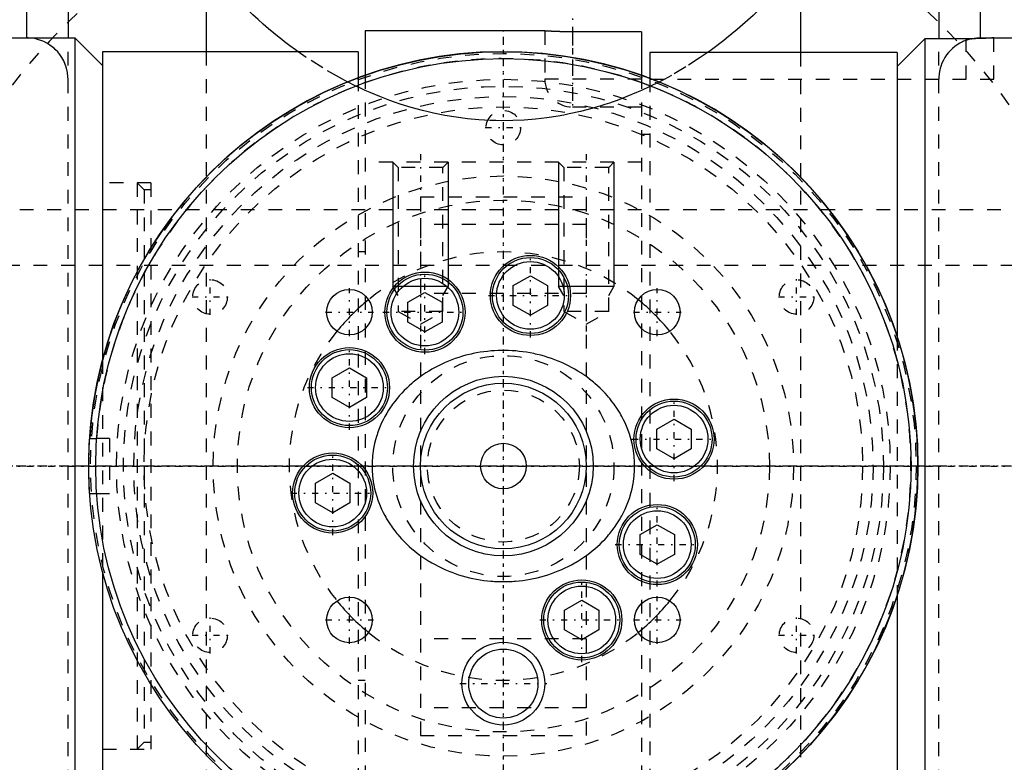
# Model space of a CAD drawing. Extents: x -109 to 109, y -1 to 737.
# Tile 10 of 13: x -35 to 36, y 549 to 602. Entities that reach past the tile are written whole.
import ezdxf

# ---------------------------------------------------------------- set-up
doc = ezdxf.new("R2010")
doc.units = 0
doc.linetypes.add('CENTER', pattern=[1.5, 0.45, -0.5, 0.05, -0.5])
doc.linetypes.add('DASHED', pattern=[2, 1, -1])
for name, color, linetype in [('AM_0', 7, 'CONTINUOUS'), ('AM_10', 7, 'CONTINUOUS'), ('AM_3', 7, 'DASHED'), ('AM_7', 7, 'CENTER')]:
    doc.layers.add(name, color=color, linetype=linetype)

msp = doc.modelspace()

# ---------------------------------------------------------------- linework, layer by layer
at = {"layer": 'AM_0', "color": 7, "linetype": 'CONTINUOUS'}
for p, q in [((-34.5, 613.184), (-34.5, 601)), ((34.5, 613.184), (34.5, 601)), ((-31.5, 609.896), (-31.5, 600.999)), ((31.5, 609.896), (31.5, 600.926)), ((-21.5, 606.264), (-21.5, 600)), ((21.5, 606.264), (21.5, 599.933)), ((3, 601.5), (-10, 601.5)), ((-10, 601.5), (-10, 598.319)), ((10, 601.436), (5, 601.436)), ((10, 601.436), (10, 598.316)), ((-42.5, 601), (-31, 601)), ((-29, 599), (-31, 601)), ((-31, 601), (-31, 539)), ((30.5, 600.935), (28.5, 598.931)), ((33.845, 600.937), (30.5, 600.935)), ((30.5, 600.935), (30.5, 539)), ((34.5, 601), (42.5, 601)), ((-10.5, 600), (-29, 600)), ((-29, 600), (-29, 577.689)), ((-10.5, 600), (-10.5, 598.135)), ((10.6, 599.933), (10.6, 598.07)), ((28.5, 599.933), (10.6, 599.933)), ((28.5, 599.933), (28.5, 579.369)), ((0.72, 583.066), (1.96, 583.782)), ((1.96, 583.782), (3.2, 583.066)), ((0.72, 581.634), (0.72, 583.066)), ((3.2, 583.066), (3.2, 581.634)), ((-6.913, 581.859), (-5.673, 582.575)), ((-5.673, 582.575), (-4.433, 581.859)), ((-6.913, 580.428), (-6.913, 581.859)), ((-4.433, 581.859), (-4.433, 580.428)), ((1.96, 580.918), (0.72, 581.634)), ((3.2, 581.634), (1.96, 580.918)), ((-5.673, 579.712), (-6.913, 580.428)), ((-4.433, 580.428), (-5.673, 579.712)), ((-12.38, 576.396), (-11.14, 577.112)), ((-11.14, 577.112), (-9.9, 576.396)), ((-12.38, 574.965), (-12.38, 576.396)), ((-9.9, 576.396), (-9.9, 574.965)), ((-11.14, 574.249), (-12.38, 574.965)), ((-9.9, 574.965), (-11.14, 574.249)), ((11.111, 572.668), (12.351, 573.384)), ((12.351, 573.384), (13.591, 572.668)), ((11.111, 571.236), (11.111, 572.668)), ((13.591, 572.668), (13.591, 571.236)), ((12.351, 570.52), (11.111, 571.236)), ((13.591, 571.236), (12.351, 570.52)), ((-13.591, 568.764), (-12.351, 569.48)), ((-12.351, 569.48), (-11.111, 568.764)), ((-13.591, 567.332), (-13.591, 568.764)), ((-11.111, 568.764), (-11.111, 567.332)), ((-12.351, 566.616), (-13.591, 567.332)), ((-11.111, 567.332), (-12.351, 566.616)), ((9.9, 565.035), (11.14, 565.751)), ((11.14, 565.751), (12.38, 565.035)), ((9.9, 563.604), (9.9, 565.035)), ((12.38, 565.035), (12.38, 563.604)), ((11.14, 562.888), (9.9, 563.604)), ((12.38, 563.604), (11.14, 562.888)), ((-29, 562.311), (-29, 540)), ((4.433, 559.572), (5.673, 560.288)), ((5.673, 560.288), (6.913, 559.572)), ((28.5, 560.621), (28.5, 540)), ((4.433, 558.141), (4.433, 559.572)), ((6.913, 559.572), (6.913, 558.141)), ((5.673, 557.425), (4.433, 558.141)), ((6.913, 558.141), (5.673, 557.425))]:
    msp.add_line(p, q, dxfattribs=at)
for points in [[(-14.849, 599.992, 0), (-15.048, 600.134, 0), (-15.442, 600.425, 0), (-15.834, 600.723, 0), (-16.029, 600.875, 0), (-16.224, 601.029, 0), (-16.61, 601.343, 0), (-16.993, 601.663, 0), (-17.373, 601.991, 0), (-17.75, 602.326, 0), (-18.124, 602.668, 0), (-18.309, 602.842, 0), (-18.494, 603.018, 0), (-18.861, 603.374, 0), (-19.225, 603.737, 0), (-19.585, 604.108, 0), (-19.941, 604.485, 0), (-20.294, 604.868, 0), (-20.469, 605.063, 0), (-20.644, 605.259, 0), (-20.989, 605.656, 0), (-21.331, 606.06, 0), (-21.5, 606.264, 0)], [(21.5, 606.264, 0), (21.328, 606.057, 0), (20.982, 605.648, 0), (20.632, 605.246, 0), (20.456, 605.048, 0), (20.278, 604.851, 0), (19.92, 604.462, 0), (19.559, 604.081, 0), (19.194, 603.706, 0), (18.825, 603.338, 0), (18.453, 602.978, 0), (18.265, 602.801, 0), (18.077, 602.625, 0), (17.698, 602.279, 0), (17.316, 601.941, 0), (16.93, 601.61, 0), (16.541, 601.286, 0), (16.15, 600.97, 0), (15.952, 600.815, 0), (15.755, 600.662, 0), (15.357, 600.361, 0), (14.956, 600.068, 0), (14.755, 599.925, 0)], [(5, 601.436, 0), (4.986, 601.436, 0), (4.958, 601.436, 0), (4.93, 601.437, 0), (4.916, 601.437, 0), (4.902, 601.437, 0), (4.873, 601.437, 0), (4.845, 601.437, 0), (4.816, 601.437, 0), (4.788, 601.437, 0), (4.759, 601.437, 0), (4.745, 601.437, 0), (4.73, 601.438, 0), (4.702, 601.438, 0), (4.673, 601.438, 0), (4.644, 601.438, 0), (4.615, 601.439, 0), (4.587, 601.439, 0), (4.572, 601.439, 0), (4.558, 601.44, 0), (4.529, 601.44, 0), (4.501, 601.44, 0), (4.487, 601.441, 0), (4.472, 601.441, 0), (4.444, 601.441, 0), (4.416, 601.442, 0), (4.402, 601.442, 0), (4.387, 601.442, 0), (4.359, 601.443, 0), (4.331, 601.444, 0), (4.303, 601.444, 0), (4.276, 601.445, 0), (4.248, 601.445, 0), (4.235, 601.446, 0), (4.221, 601.446, 0), (4.194, 601.447, 0), (4.167, 601.447, 0), (4.14, 601.448, 0), (4.113, 601.449, 0), (4.087, 601.45, 0), (4.074, 601.45, 0), (4.061, 601.45, 0), (4.035, 601.451, 0), (4.009, 601.452, 0), (3.983, 601.453, 0), (3.958, 601.454, 0), (3.933, 601.455, 0), (3.921, 601.455, 0), (3.908, 601.455, 0), (3.884, 601.456, 0), (3.86, 601.457, 0), (3.836, 601.458, 0), (3.813, 601.459, 0), (3.789, 601.46, 0), (3.778, 601.46, 0), (3.766, 601.461, 0), (3.744, 601.462, 0), (3.722, 601.462, 0), (3.7, 601.463, 0), (3.678, 601.464, 0), (3.657, 601.465, 0), (3.647, 601.466, 0), (3.636, 601.466, 0), (3.616, 601.467, 0), (3.596, 601.468, 0), (3.586, 601.468, 0), (3.576, 601.469, 0), (3.556, 601.47, 0), (3.537, 601.47, 0), (3.527, 601.471, 0), (3.518, 601.471, 0), (3.499, 601.472, 0), (3.48, 601.473, 0), (3.462, 601.474, 0), (3.444, 601.475, 0), (3.426, 601.476, 0), (3.417, 601.476, 0), (3.408, 601.477, 0), (3.391, 601.478, 0), (3.374, 601.478, 0), (3.357, 601.479, 0), (3.34, 601.48, 0), (3.324, 601.481, 0), (3.316, 601.482, 0), (3.308, 601.482, 0), (3.293, 601.483, 0), (3.278, 601.484, 0), (3.263, 601.484, 0), (3.248, 601.485, 0), (3.234, 601.486, 0), (3.227, 601.486, 0), (3.221, 601.487, 0), (3.207, 601.488, 0), (3.194, 601.488, 0), (3.182, 601.489, 0), (3.17, 601.49, 0), (3.158, 601.49, 0), (3.152, 601.491, 0), (3.147, 601.491, 0), (3.136, 601.492, 0), (3.125, 601.492, 0), (3.115, 601.493, 0), (3.105, 601.493, 0), (3.096, 601.494, 0), (3.092, 601.494, 0), (3.087, 601.495, 0), (3.079, 601.495, 0), (3.071, 601.496, 0), (3.067, 601.496, 0), (3.063, 601.496, 0), (3.056, 601.496, 0), (3.049, 601.497, 0), (3.046, 601.497, 0), (3.043, 601.497, 0), (3.037, 601.498, 0), (3.032, 601.498, 0), (3.027, 601.498, 0), (3.022, 601.499, 0), (3.018, 601.499, 0), (3.016, 601.499, 0), (3.015, 601.499, 0), (3.011, 601.499, 0), (3.008, 601.499, 0), (3.006, 601.5, 0), (3.004, 601.5, 0), (3.002, 601.5, 0), (3.002, 601.5, 0), (3.001, 601.5, 0), (3, 601.5, 0), (3, 601.5, 0), (3, 601.5, 0)], [(35.5, 601, 0), (35.5, 601, 0), (35.5, 601, 0), (35.499, 601, 0), (35.498, 601, 0), (35.498, 601, 0), (35.496, 601, 0), (35.494, 601, 0), (35.492, 600.999, 0), (35.489, 600.999, 0), (35.485, 600.999, 0), (35.484, 600.999, 0), (35.482, 600.999, 0), (35.478, 600.999, 0), (35.473, 600.998, 0), (35.468, 600.998, 0), (35.463, 600.998, 0), (35.457, 600.997, 0), (35.454, 600.997, 0), (35.451, 600.997, 0), (35.444, 600.996, 0), (35.437, 600.996, 0), (35.433, 600.996, 0), (35.429, 600.996, 0), (35.421, 600.995, 0), (35.413, 600.994, 0), (35.408, 600.994, 0), (35.404, 600.994, 0), (35.395, 600.993, 0), (35.385, 600.993, 0), (35.375, 600.992, 0), (35.364, 600.992, 0), (35.353, 600.991, 0), (35.348, 600.991, 0), (35.342, 600.99, 0), (35.33, 600.99, 0), (35.318, 600.989, 0), (35.306, 600.988, 0), (35.293, 600.987, 0), (35.279, 600.987, 0), (35.273, 600.986, 0), (35.266, 600.986, 0), (35.252, 600.985, 0), (35.237, 600.984, 0), (35.222, 600.983, 0), (35.207, 600.982, 0), (35.192, 600.982, 0), (35.184, 600.981, 0), (35.176, 600.981, 0), (35.16, 600.98, 0), (35.143, 600.979, 0), (35.126, 600.978, 0), (35.109, 600.977, 0), (35.092, 600.976, 0), (35.083, 600.976, 0), (35.074, 600.975, 0), (35.056, 600.975, 0), (35.038, 600.974, 0), (35.02, 600.973, 0), (35.001, 600.972, 0), (34.982, 600.971, 0), (34.973, 600.97, 0), (34.963, 600.97, 0), (34.944, 600.969, 0), (34.924, 600.968, 0), (34.914, 600.968, 0), (34.904, 600.967, 0), (34.884, 600.966, 0), (34.864, 600.965, 0), (34.853, 600.965, 0), (34.843, 600.965, 0), (34.822, 600.964, 0), (34.8, 600.963, 0), (34.778, 600.962, 0), (34.756, 600.961, 0), (34.734, 600.96, 0), (34.722, 600.96, 0), (34.711, 600.959, 0), (34.687, 600.958, 0), (34.664, 600.957, 0), (34.64, 600.956, 0), (34.616, 600.956, 0), (34.592, 600.955, 0), (34.579, 600.954, 0), (34.567, 600.954, 0), (34.542, 600.953, 0), (34.517, 600.952, 0), (34.491, 600.951, 0), (34.465, 600.95, 0), (34.439, 600.95, 0), (34.426, 600.949, 0), (34.413, 600.949, 0), (34.387, 600.948, 0), (34.36, 600.947, 0), (34.333, 600.947, 0), (34.306, 600.946, 0), (34.279, 600.945, 0), (34.265, 600.945, 0), (34.252, 600.945, 0), (34.224, 600.944, 0), (34.197, 600.943, 0), (34.169, 600.943, 0), (34.141, 600.942, 0), (34.113, 600.941, 0), (34.099, 600.941, 0), (34.084, 600.941, 0), (34.056, 600.94, 0), (34.028, 600.94, 0), (34.013, 600.94, 0), (33.999, 600.939, 0), (33.971, 600.939, 0), (33.942, 600.939, 0), (33.928, 600.938, 0), (33.913, 600.938, 0), (33.885, 600.938, 0), (33.856, 600.937, 0), (33.827, 600.937, 0), (33.798, 600.937, 0), (33.77, 600.937, 0), (33.755, 600.936, 0), (33.741, 600.936, 0), (33.712, 600.936, 0), (33.684, 600.936, 0), (33.655, 600.936, 0), (33.627, 600.936, 0), (33.598, 600.936, 0), (33.584, 600.936, 0), (33.57, 600.935, 0), (33.542, 600.935, 0), (33.514, 600.935, 0), (33.5, 600.935, 0)], [(33.893, 600.938, 0), (33.91, 600.941, 0), (33.945, 600.948, 0), (33.98, 600.955, 0), (33.997, 600.958, 0), (34.014, 600.96, 0), (34.049, 600.966, 0), (34.084, 600.971, 0), (34.118, 600.976, 0), (34.153, 600.98, 0), (34.187, 600.984, 0), (34.204, 600.985, 0), (34.221, 600.987, 0), (34.255, 600.99, 0), (34.288, 600.993, 0), (34.322, 600.995, 0), (34.355, 600.996, 0), (34.388, 600.998, 0), (34.404, 600.998, 0), (34.42, 600.999, 0), (34.452, 601, 0), (34.484, 601, 0), (34.5, 601, 0)], [(-30, 570, 0), (-30, 570.014, 0), (-30, 570.042, 0), (-30, 570.07, 0), (-30, 570.084, 0), (-30, 570.098, 0), (-30, 570.127, 0), (-30, 570.155, 0), (-29.999, 570.184, 0), (-29.999, 570.212, 0), (-29.999, 570.241, 0), (-29.999, 570.255, 0), (-29.999, 570.27, 0), (-29.999, 570.298, 0), (-29.998, 570.327, 0), (-29.998, 570.356, 0), (-29.998, 570.385, 0), (-29.997, 570.413, 0), (-29.997, 570.428, 0), (-29.997, 570.442, 0), (-29.996, 570.471, 0), (-29.996, 570.499, 0), (-29.996, 570.513, 0), (-29.995, 570.528, 0), (-29.995, 570.556, 0), (-29.994, 570.584, 0), (-29.994, 570.599, 0), (-29.994, 570.613, 0), (-29.993, 570.641, 0), (-29.993, 570.669, 0), (-29.992, 570.697, 0), (-29.991, 570.724, 0), (-29.991, 570.752, 0), (-29.99, 570.765, 0), (-29.99, 570.779, 0), (-29.989, 570.806, 0), (-29.988, 570.833, 0), (-29.988, 570.86, 0), (-29.987, 570.887, 0), (-29.986, 570.913, 0), (-29.986, 570.926, 0), (-29.985, 570.939, 0), (-29.984, 570.965, 0), (-29.984, 570.991, 0), (-29.983, 571.017, 0), (-29.982, 571.042, 0), (-29.981, 571.067, 0), (-29.981, 571.079, 0), (-29.98, 571.092, 0), (-29.979, 571.116, 0), (-29.978, 571.14, 0), (-29.977, 571.164, 0), (-29.976, 571.187, 0), (-29.976, 571.211, 0), (-29.975, 571.222, 0), (-29.975, 571.234, 0), (-29.974, 571.256, 0), (-29.973, 571.278, 0), (-29.972, 571.3, 0), (-29.971, 571.322, 0), (-29.97, 571.343, 0), (-29.969, 571.353, 0), (-29.969, 571.364, 0), (-29.968, 571.384, 0), (-29.967, 571.404, 0), (-29.967, 571.414, 0), (-29.966, 571.424, 0), (-29.965, 571.444, 0), (-29.964, 571.463, 0), (-29.964, 571.473, 0), (-29.963, 571.482, 0), (-29.962, 571.501, 0), (-29.961, 571.52, 0), (-29.961, 571.538, 0), (-29.96, 571.556, 0), (-29.959, 571.574, 0), (-29.958, 571.583, 0), (-29.958, 571.592, 0), (-29.957, 571.609, 0), (-29.956, 571.626, 0), (-29.955, 571.643, 0), (-29.954, 571.66, 0), (-29.953, 571.676, 0), (-29.953, 571.684, 0), (-29.952, 571.692, 0), (-29.951, 571.707, 0), (-29.951, 571.722, 0), (-29.95, 571.737, 0), (-29.949, 571.752, 0), (-29.948, 571.766, 0), (-29.948, 571.773, 0), (-29.947, 571.779, 0), (-29.946, 571.793, 0), (-29.946, 571.806, 0), (-29.945, 571.818, 0), (-29.944, 571.83, 0), (-29.943, 571.842, 0), (-29.943, 571.848, 0), (-29.943, 571.853, 0), (-29.942, 571.864, 0), (-29.941, 571.875, 0), (-29.941, 571.885, 0), (-29.94, 571.895, 0), (-29.94, 571.904, 0), (-29.939, 571.908, 0), (-29.939, 571.913, 0), (-29.938, 571.921, 0), (-29.938, 571.929, 0), (-29.938, 571.933, 0), (-29.937, 571.937, 0), (-29.937, 571.944, 0), (-29.937, 571.951, 0), (-29.936, 571.954, 0), (-29.936, 571.957, 0), (-29.936, 571.963, 0), (-29.935, 571.968, 0), (-29.935, 571.973, 0), (-29.935, 571.978, 0), (-29.934, 571.982, 0), (-29.934, 571.984, 0), (-29.934, 571.985, 0), (-29.934, 571.989, 0), (-29.934, 571.992, 0), (-29.934, 571.994, 0), (-29.934, 571.996, 0), (-29.933, 571.998, 0), (-29.933, 571.998, 0), (-29.933, 571.999, 0), (-29.933, 572, 0), (-29.933, 572, 0), (-29.933, 572, 0)], [(-29.933, 568, 0), (-29.933, 568, 0), (-29.933, 568, 0), (-29.933, 568.001, 0), (-29.933, 568.002, 0), (-29.933, 568.002, 0), (-29.934, 568.004, 0), (-29.934, 568.006, 0), (-29.934, 568.008, 0), (-29.934, 568.011, 0), (-29.934, 568.015, 0), (-29.934, 568.016, 0), (-29.934, 568.018, 0), (-29.935, 568.022, 0), (-29.935, 568.027, 0), (-29.935, 568.032, 0), (-29.936, 568.037, 0), (-29.936, 568.043, 0), (-29.936, 568.046, 0), (-29.937, 568.049, 0), (-29.937, 568.056, 0), (-29.937, 568.063, 0), (-29.938, 568.067, 0), (-29.938, 568.071, 0), (-29.938, 568.079, 0), (-29.939, 568.087, 0), (-29.939, 568.092, 0), (-29.94, 568.096, 0), (-29.94, 568.105, 0), (-29.941, 568.115, 0), (-29.941, 568.125, 0), (-29.942, 568.136, 0), (-29.943, 568.147, 0), (-29.943, 568.152, 0), (-29.943, 568.158, 0), (-29.944, 568.17, 0), (-29.945, 568.182, 0), (-29.946, 568.194, 0), (-29.946, 568.207, 0), (-29.947, 568.221, 0), (-29.948, 568.227, 0), (-29.948, 568.234, 0), (-29.949, 568.248, 0), (-29.95, 568.263, 0), (-29.951, 568.278, 0), (-29.951, 568.293, 0), (-29.952, 568.308, 0), (-29.953, 568.316, 0), (-29.953, 568.324, 0), (-29.954, 568.34, 0), (-29.955, 568.357, 0), (-29.956, 568.374, 0), (-29.957, 568.391, 0), (-29.958, 568.408, 0), (-29.958, 568.417, 0), (-29.959, 568.426, 0), (-29.96, 568.444, 0), (-29.961, 568.462, 0), (-29.961, 568.48, 0), (-29.962, 568.499, 0), (-29.963, 568.518, 0), (-29.964, 568.527, 0), (-29.964, 568.537, 0), (-29.965, 568.556, 0), (-29.966, 568.576, 0), (-29.967, 568.586, 0), (-29.967, 568.596, 0), (-29.968, 568.616, 0), (-29.969, 568.636, 0), (-29.969, 568.647, 0), (-29.97, 568.657, 0), (-29.971, 568.678, 0), (-29.972, 568.7, 0), (-29.973, 568.722, 0), (-29.974, 568.744, 0), (-29.975, 568.766, 0), (-29.975, 568.778, 0), (-29.976, 568.789, 0), (-29.976, 568.813, 0), (-29.977, 568.836, 0), (-29.978, 568.86, 0), (-29.979, 568.884, 0), (-29.98, 568.908, 0), (-29.981, 568.921, 0), (-29.981, 568.933, 0), (-29.982, 568.958, 0), (-29.983, 568.983, 0), (-29.984, 569.009, 0), (-29.984, 569.035, 0), (-29.985, 569.061, 0), (-29.986, 569.074, 0), (-29.986, 569.087, 0), (-29.987, 569.113, 0), (-29.988, 569.14, 0), (-29.988, 569.167, 0), (-29.989, 569.194, 0), (-29.99, 569.221, 0), (-29.99, 569.235, 0), (-29.991, 569.248, 0), (-29.991, 569.276, 0), (-29.992, 569.303, 0), (-29.993, 569.331, 0), (-29.993, 569.359, 0), (-29.994, 569.387, 0), (-29.994, 569.401, 0), (-29.994, 569.416, 0), (-29.995, 569.444, 0), (-29.995, 569.472, 0), (-29.996, 569.487, 0), (-29.996, 569.501, 0), (-29.996, 569.529, 0), (-29.997, 569.558, 0), (-29.997, 569.572, 0), (-29.997, 569.587, 0), (-29.998, 569.615, 0), (-29.998, 569.644, 0), (-29.998, 569.673, 0), (-29.999, 569.702, 0), (-29.999, 569.73, 0), (-29.999, 569.745, 0), (-29.999, 569.759, 0), (-29.999, 569.788, 0), (-29.999, 569.816, 0), (-30, 569.845, 0), (-30, 569.873, 0), (-30, 569.902, 0), (-30, 569.916, 0), (-30, 569.93, 0), (-30, 569.958, 0), (-30, 569.986, 0), (-30, 570, 0)]]:
    msp.add_polyline3d(points, dxfattribs=at)
for centre, radius in [((0, 570), 30), ((0, 570), 29.5), ((1.96, 582.35), 2.9), ((1.96, 582.35), 2.75), ((1.96, 582.35), 2.45), ((-5.673, 581.143), 2.9), ((-5.673, 581.143), 2.75), ((-5.673, 581.143), 2.45), ((-11.14, 581.14), 1.65), ((11.14, 581.14), 1.65), ((-11.14, 575.68), 2.9), ((-11.14, 575.68), 2.75), ((-11.14, 575.68), 2.45), ((0, 570), 6.5), ((0, 570), 6), ((12.351, 571.952), 2.9), ((12.351, 571.952), 2.75), ((12.351, 571.952), 2.45), ((0, 570), 1.65), ((-12.351, 568.048), 2.9), ((-12.351, 568.048), 2.75), ((-12.351, 568.048), 2.45), ((11.14, 564.32), 2.9), ((11.14, 564.32), 2.75), ((11.14, 564.32), 2.45), ((5.673, 558.857), 2.9), ((5.673, 558.857), 2.75), ((5.673, 558.857), 2.45), ((-11.14, 558.86), 1.65), ((11.14, 558.86), 1.65), ((0, 554.25), 3), ((0, 554.25), 2.5)]:
    msp.add_circle(centre, radius, dxfattribs=at)
for radius, start, end in [(30, 270, 176.17745), (15.5, 129.0198, 140.9802), (15.5, 39.0198, 50.9802), (15.5, 219.0198, 230.9802), (15.5, 309.0198, 320.9802)]:
    msp.add_arc((0, 570), radius, start, end, dxfattribs=at)
at = {"layer": 'AM_10', "color": 7, "linetype": 'CONTINUOUS'}
for p, q in [((-8, 592), (-8, 583)), ((-4, 592), (-4, 583)), ((4, 592), (4, 583)), ((8, 592), (8, 583)), ((-4, 583), (-8, 583)), ((-7.621, 582.344), (-8, 583)), ((-4.379, 582.344), (-4, 583)), ((8, 583), (4, 583)), ((4.379, 582.344), (4, 583)), ((7.621, 582.344), (8, 583))]:
    msp.add_line(p, q, dxfattribs=at)
at = {"layer": 'AM_3', "color": 6, "linetype": 'DASHED'}
for p, q in [((3, 601.5), (3, 598)), ((5, 601.436), (5, 596)), ((-31.5, 539.001), (-31.5, 600.999)), ((31.5, 539.001), (31.5, 600.926)), ((33.5, 598), (33.5, 600.935)), ((33.845, 600.937), (33.893, 600.938)), ((35.5, 598), (35.5, 601)), ((-21.5, 600), (-21.5, 540)), ((21.5, 599.933), (21.5, 540)), ((-10.5, 598.135), (-10.5, 541.865)), ((-10, 598.319), (-10, 541.681)), ((10, 598), (3, 598)), ((10, 598.316), (10, 541.681)), ((11.255, 597.798), (10.592, 597.469)), ((10.6, 598.07), (10.6, 541.902)), ((10.6, 598), (28.5, 598)), ((11.629, 597.994), (11.255, 597.798)), ((28.5, 598), (35.5, 598)), ((-9.998, 597.194), (-10.493, 597.422)), ((10.592, 597.469), (9.998, 597.194)), ((5, 596), (10, 596)), ((10.6, 594), (10, 594)), ((10, 592), (-10, 592)), ((-8, 592), (-7.621, 591.621)), ((-7.621, 591.621), (-7.621, 581.2)), ((-4.379, 591.621), (-7.621, 591.621)), ((-4.379, 591.621), (-4, 592)), ((-4.379, 581.2), (-4.379, 591.621)), ((4, 592), (4.379, 591.621)), ((4.379, 591.621), (4.379, 581.2)), ((7.621, 591.621), (4.379, 591.621)), ((7.621, 591.621), (8, 592)), ((7.621, 581.2), (7.621, 591.621)), ((-25.5, 590.5), (-29, 590.5)), ((-26, 590), (-26.5, 590.5)), ((-26.5, 590.5), (-26.5, 549.5)), ((-25.5, 590), (-26, 590)), ((-26, 590), (-26, 550)), ((-25.5, 590.5), (-25.5, 549.5)), ((-6, 589.5), (6, 589.5)), ((-6, 589.5), (-6, 550.5)), ((6, 589.5), (6, 550.5)), ((58, 588.555), (-58, 588.555)), ((6, 587.5), (-6, 587.5)), ((-10, 585.5), (-10.5, 585.5)), ((-58, 584.555), (58, 584.555)), ((6, 582.5), (-6, 582.5)), ((-7.621, 581.2), (-6, 580.264)), ((-4.379, 581.2), (-7.621, 581.2)), ((-6, 580.264), (-4.379, 581.2)), ((4.379, 581.2), (6, 580.264)), ((7.621, 581.2), (4.379, 581.2)), ((6, 580.264), (7.621, 581.2)), ((28.5, 579.369), (28.5, 560.621)), ((-29, 577.689), (-29, 562.311)), ((-28.5, 572), (-29.933, 572)), ((-29.933, 572), (-29.432, 572)), ((-28.5, 572), (-28.5, 568)), ((-28.5, 568), (-29.933, 568)), ((-29.432, 568), (-29.933, 568)), ((6, 557.5), (-6, 557.5)), ((-10.5, 554.5), (-10, 554.5)), ((6, 552.5), (-6, 552.5)), ((-6, 550.5), (6, 550.5)), ((-29, 549.5), (-25.5, 549.5)), ((-26.5, 549.5), (-26, 550)), ((-26, 550), (-25.5, 550))]:
    msp.add_line(p, q, dxfattribs=at)
for points in [[(-31.5, 598, 0), (-31.505, 598.168, 0), (-31.541, 598.492, 0), (-31.608, 598.797, 0), (-31.652, 598.942, 0), (-31.701, 599.08, 0), (-31.816, 599.34, 0), (-31.946, 599.574, 0), (-32.089, 599.785, 0), (-32.248, 599.982, 0), (-32.424, 600.165, 0), (-32.517, 600.251, 0), (-32.614, 600.333, 0), (-32.816, 600.483, 0), (-33.029, 600.614, 0), (-33.249, 600.727, 0), (-33.476, 600.82, 0), (-33.705, 600.893, 0), (-33.82, 600.922, 0), (-33.936, 600.946, 0), (-34.164, 600.981, 0), (-34.39, 600.998, 0), (-34.5, 601, 0)], [(33.893, 600.938, 0), (33.795, 600.916, 0), (33.599, 600.861, 0), (33.404, 600.793, 0), (33.308, 600.753, 0), (33.213, 600.71, 0), (33.026, 600.613, 0), (32.844, 600.502, 0), (32.67, 600.377, 0), (32.504, 600.24, 0), (32.349, 600.091, 0), (32.275, 600.012, 0), (32.204, 599.931, 0), (32.071, 599.761, 0), (31.95, 599.581, 0), (31.838, 599.384, 0), (31.737, 599.168, 0), (31.65, 598.935, 0), (31.612, 598.813, 0), (31.579, 598.686, 0), (31.53, 598.421, 0), (31.503, 598.143, 0), (31.5, 598, 0)], [(-11.255, 597.798, 0), (-11.866, 598.122, 0), (-13.075, 598.819, 0), (-14.263, 599.584, 0), (-14.849, 599.992, 0)], [(14.755, 599.925, 0), (14.244, 599.571, 0), (13.21, 598.902, 0), (12.16, 598.284, 0), (11.629, 597.994, 0)], [(-10.493, 597.422, 0), (-10.62, 597.483, 0), (-10.875, 597.607, 0), (-11.128, 597.734, 0), (-11.255, 597.798, 0)], [(-7.866, 596.345, 0), (-8.224, 596.473, 0), (-8.937, 596.744, 0), (-9.646, 597.038, 0), (-9.998, 597.194, 0)], [(9.998, 597.194, 0), (9.646, 597.038, 0), (8.937, 596.744, 0), (8.224, 596.473, 0), (7.866, 596.345, 0)], [(6.793, 595.999, 0), (6.39, 595.883, 0), (5.583, 595.673, 0), (4.772, 595.49, 0), (4.365, 595.41, 0), (3.958, 595.337, 0), (3.141, 595.212, 0), (2.322, 595.116, 0), (1.502, 595.048, 0), (0.682, 595.01, 0), (-0.14, 595, 0), (-0.55, 595.006, 0), (-0.961, 595.02, 0), (-1.782, 595.068, 0), (-2.601, 595.145, 0), (-3.419, 595.251, 0), (-4.235, 595.386, 0), (-5.048, 595.549, 0), (-5.453, 595.642, 0), (-5.858, 595.741, 0), (-6.664, 595.962, 0), (-7.467, 596.21, 0), (-7.866, 596.345, 0)], [(7.866, 596.345, 0), (7.688, 596.284, 0), (7.331, 596.166, 0), (6.972, 596.054, 0), (6.793, 595.999, 0)], [(9.5, 570, 0), (9.499, 570.126, 0), (9.49, 570.378, 0), (9.473, 570.631, 0), (9.461, 570.758, 0), (9.446, 570.884, 0), (9.411, 571.138, 0), (9.366, 571.392, 0), (9.313, 571.644, 0), (9.251, 571.896, 0), (9.179, 572.146, 0), (9.14, 572.27, 0), (9.099, 572.394, 0), (9.011, 572.639, 0), (8.914, 572.882, 0), (8.808, 573.122, 0), (8.695, 573.358, 0), (8.573, 573.59, 0), (8.51, 573.705, 0), (8.444, 573.819, 0), (8.308, 574.043, 0), (8.165, 574.262, 0), (8.091, 574.37, 0), (8.015, 574.476, 0), (7.859, 574.686, 0), (7.696, 574.89, 0), (7.613, 574.989, 0), (7.529, 575.088, 0), (7.356, 575.28, 0), (7.178, 575.466, 0), (6.996, 575.646, 0), (6.81, 575.819, 0), (6.621, 575.986, 0), (6.526, 576.067, 0), (6.429, 576.146, 0), (6.233, 576.301, 0), (6.031, 576.453, 0), (5.822, 576.6, 0), (5.608, 576.742, 0), (5.389, 576.88, 0), (5.277, 576.947, 0), (5.165, 577.013, 0), (4.936, 577.14, 0), (4.702, 577.262, 0), (4.464, 577.378, 0), (4.223, 577.488, 0), (3.977, 577.593, 0), (3.854, 577.642, 0), (3.729, 577.69, 0), (3.478, 577.782, 0), (3.225, 577.867, 0), (2.969, 577.945, 0), (2.711, 578.017, 0), (2.453, 578.082, 0), (2.323, 578.112, 0), (2.193, 578.14, 0), (1.932, 578.191, 0), (1.671, 578.236, 0), (1.411, 578.274, 0), (1.151, 578.306, 0), (0.892, 578.331, 0), (0.763, 578.341, 0), (0.635, 578.349, 0), (0.379, 578.361, 0), (0.126, 578.367, 0), (0, 578.368, 0), (-0.126, 578.367, 0), (-0.379, 578.361, 0), (-0.635, 578.349, 0), (-0.763, 578.341, 0), (-0.892, 578.331, 0), (-1.151, 578.306, 0), (-1.411, 578.274, 0), (-1.671, 578.236, 0), (-1.932, 578.191, 0), (-2.193, 578.14, 0), (-2.323, 578.112, 0), (-2.453, 578.082, 0), (-2.711, 578.017, 0), (-2.969, 577.945, 0), (-3.225, 577.867, 0), (-3.478, 577.782, 0), (-3.729, 577.69, 0), (-3.854, 577.642, 0), (-3.977, 577.593, 0), (-4.223, 577.488, 0), (-4.464, 577.378, 0), (-4.702, 577.262, 0), (-4.936, 577.14, 0), (-5.165, 577.013, 0), (-5.277, 576.947, 0), (-5.389, 576.88, 0), (-5.608, 576.742, 0), (-5.822, 576.6, 0), (-6.031, 576.453, 0), (-6.233, 576.301, 0), (-6.429, 576.146, 0), (-6.526, 576.067, 0), (-6.621, 575.986, 0), (-6.81, 575.819, 0), (-6.996, 575.646, 0), (-7.178, 575.466, 0), (-7.356, 575.28, 0), (-7.529, 575.088, 0), (-7.613, 574.989, 0), (-7.696, 574.89, 0), (-7.859, 574.686, 0), (-8.015, 574.476, 0), (-8.091, 574.37, 0), (-8.165, 574.262, 0), (-8.308, 574.043, 0), (-8.444, 573.819, 0), (-8.51, 573.705, 0), (-8.573, 573.59, 0), (-8.695, 573.358, 0), (-8.808, 573.122, 0), (-8.914, 572.882, 0), (-9.011, 572.639, 0), (-9.099, 572.394, 0), (-9.14, 572.27, 0), (-9.179, 572.146, 0), (-9.251, 571.896, 0), (-9.313, 571.644, 0), (-9.366, 571.392, 0), (-9.411, 571.138, 0), (-9.446, 570.884, 0), (-9.461, 570.758, 0), (-9.473, 570.631, 0), (-9.49, 570.378, 0), (-9.499, 570.126, 0), (-9.5, 570, 0)], [(-9.5, 570, 0), (-9.499, 569.874, 0), (-9.49, 569.622, 0), (-9.473, 569.37, 0), (-9.461, 569.243, 0), (-9.446, 569.116, 0), (-9.411, 568.863, 0), (-9.367, 568.61, 0), (-9.314, 568.358, 0), (-9.252, 568.108, 0), (-9.181, 567.858, 0), (-9.142, 567.734, 0), (-9.101, 567.611, 0), (-9.013, 567.366, 0), (-8.916, 567.124, 0), (-8.811, 566.885, 0), (-8.698, 566.649, 0), (-8.578, 566.418, 0), (-8.514, 566.303, 0), (-8.449, 566.19, 0), (-8.314, 565.966, 0), (-8.171, 565.747, 0), (-8.097, 565.639, 0), (-8.021, 565.532, 0), (-7.865, 565.323, 0), (-7.703, 565.119, 0), (-7.62, 565.019, 0), (-7.536, 564.92, 0), (-7.363, 564.728, 0), (-7.185, 564.541, 0), (-7.002, 564.36, 0), (-6.816, 564.186, 0), (-6.625, 564.018, 0), (-6.529, 563.936, 0), (-6.432, 563.856, 0), (-6.236, 563.701, 0), (-6.036, 563.551, 0), (-5.829, 563.405, 0), (-5.616, 563.263, 0), (-5.398, 563.125, 0), (-5.287, 563.058, 0), (-5.174, 562.993, 0), (-4.946, 562.865, 0), (-4.713, 562.743, 0), (-4.475, 562.627, 0), (-4.234, 562.516, 0), (-3.988, 562.412, 0), (-3.865, 562.362, 0), (-3.74, 562.314, 0), (-3.489, 562.222, 0), (-3.235, 562.137, 0), (-2.978, 562.058, 0), (-2.72, 561.986, 0), (-2.461, 561.92, 0), (-2.331, 561.89, 0), (-2.2, 561.862, 0), (-1.939, 561.81, 0), (-1.678, 561.765, 0), (-1.417, 561.726, 0), (-1.156, 561.695, 0), (-0.897, 561.67, 0), (-0.767, 561.659, 0), (-0.639, 561.651, 0), (-0.383, 561.639, 0), (-0.129, 561.633, 0), (-0.003, 561.632, 0), (0.122, 561.633, 0), (0.376, 561.638, 0), (0.631, 561.651, 0), (0.76, 561.659, 0), (0.889, 561.669, 0), (1.148, 561.694, 0), (1.408, 561.725, 0), (1.668, 561.763, 0), (1.929, 561.808, 0), (2.19, 561.859, 0), (2.32, 561.888, 0), (2.45, 561.918, 0), (2.709, 561.983, 0), (2.966, 562.054, 0), (3.222, 562.133, 0), (3.476, 562.217, 0), (3.727, 562.309, 0), (3.851, 562.357, 0), (3.975, 562.407, 0), (4.22, 562.511, 0), (4.462, 562.621, 0), (4.7, 562.737, 0), (4.934, 562.859, 0), (5.163, 562.986, 0), (5.276, 563.052, 0), (5.387, 563.119, 0), (5.607, 563.257, 0), (5.821, 563.399, 0), (6.029, 563.546, 0), (6.232, 563.698, 0), (6.428, 563.853, 0), (6.524, 563.932, 0), (6.62, 564.013, 0), (6.809, 564.18, 0), (6.995, 564.353, 0), (7.177, 564.533, 0), (7.355, 564.719, 0), (7.528, 564.911, 0), (7.612, 565.01, 0), (7.696, 565.109, 0), (7.858, 565.313, 0), (8.014, 565.523, 0), (8.09, 565.629, 0), (8.164, 565.737, 0), (8.308, 565.957, 0), (8.444, 566.181, 0), (8.509, 566.294, 0), (8.573, 566.409, 0), (8.694, 566.641, 0), (8.808, 566.878, 0), (8.913, 567.117, 0), (9.01, 567.36, 0), (9.099, 567.606, 0), (9.14, 567.73, 0), (9.179, 567.854, 0), (9.251, 568.104, 0), (9.313, 568.355, 0), (9.366, 568.608, 0), (9.411, 568.862, 0), (9.446, 569.115, 0), (9.461, 569.242, 0), (9.473, 569.369, 0), (9.49, 569.622, 0), (9.499, 569.874, 0), (9.5, 570, 0)]]:
    msp.add_polyline3d(points, dxfattribs=at)
for centre, radius in [((0, 570), 29.87), ((0, 570), 28), ((0, 570), 27.5), ((0, 570), 26.75), ((0, 570), 26), ((0, 594.5), 1.25), ((0, 570), 21), ((0, 570), 19.25), ((-21.218, 582.25), 1.25), ((21.218, 582.25), 1.25), ((0, 570), 8), ((0, 570), 5.5), ((-21.218, 557.75), 1.25), ((21.218, 557.75), 1.25)]:
    msp.add_circle(centre, radius, dxfattribs=at)
for centre, radius, start, end in [((0, 570), 45, 92.54732, 87.45268), ((0, 570), 29.5, 270, 176.11256), ((5, 598), 2, 180, 270), ((0, 570), 15.5, 50.9802, 129.0198), ((0, 570), 15.5, 140.9802, 219.0198), ((0, 570), 15.5, 320.9802, 39.0198), ((0, 570), 15.5, 230.9802, 309.0198)]:
    msp.add_arc(centre, radius, start, end, dxfattribs=at)
at = {"layer": 'AM_7', "color": 4, "linetype": 'CENTER'}
for p, q in [((5, 603.35), (5, 595.65)), ((0, 538.5), (0, 601.5)), ((0, 538.5), (0, 601.5)), ((0, 538.636), (0, 601.364)), ((-1.312, 594.5), (1.312, 594.5)), ((-6, 592.587), (-6, 579.677)), ((6, 592.587), (6, 579.677)), ((1.96, 579.305), (1.96, 585.395)), ((-21.218, 580.938), (-21.218, 583.562)), ((-5.673, 578.098), (-5.673, 584.188)), ((21.218, 580.938), (21.218, 583.562)), ((-11.14, 579.408), (-11.14, 582.872)), ((11.14, 579.408), (11.14, 582.872)), ((-22.53, 582.25), (-19.905, 582.25)), ((-1.085, 582.35), (5.005, 582.35)), ((19.905, 582.25), (22.53, 582.25)), ((-12.873, 581.14), (-9.408, 581.14)), ((-8.718, 581.143), (-2.628, 581.143)), ((9.408, 581.14), (12.873, 581.14)), ((-11.14, 572.635), (-11.14, 578.725)), ((-14.185, 575.68), (-8.095, 575.68)), ((12.351, 568.907), (12.351, 574.997)), ((9.306, 571.952), (15.396, 571.952)), ((-12.351, 565.003), (-12.351, 571.093)), ((-108.9, 570), (108.9, 570)), ((73.7, 570), (-73.7, 570)), ((52.25, 570), (-52.25, 570)), ((31.5, 570), (-31.875, 570)), ((-31.5, 570), (31.5, 570)), ((-15.396, 568.048), (-9.306, 568.048)), ((11.14, 561.275), (11.14, 567.365)), ((8.095, 564.32), (14.185, 564.32)), ((5.673, 555.812), (5.673, 561.902)), ((-11.14, 557.128), (-11.14, 560.592)), ((11.14, 557.128), (11.14, 560.592)), ((-21.218, 556.438), (-21.218, 559.062)), ((-12.873, 558.86), (-9.408, 558.86)), ((2.628, 558.857), (8.718, 558.857)), ((9.408, 558.86), (12.873, 558.86)), ((21.218, 556.438), (21.218, 559.062)), ((-22.53, 557.75), (-19.905, 557.75)), ((19.905, 557.75), (22.53, 557.75)), ((-3.15, 554.25), (3.15, 554.25))]:
    msp.add_line(p, q, dxfattribs=at)

doc.saveas('drawing.dxf')
